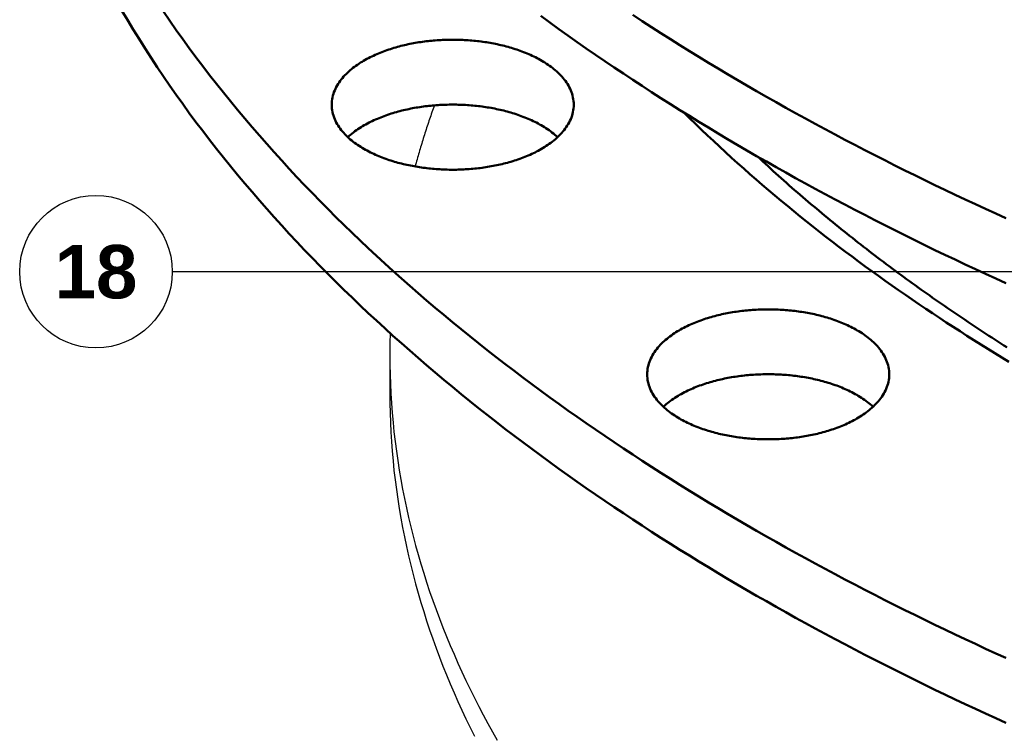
# Model space of a CAD drawing. Header units: millimetres. Extents: x 0 to 841, y 0 to 594.
# Tile 4 of 46: x 151 to 215, y 245 to 292. Entities that reach past the tile are written whole.
import ezdxf
from ezdxf.enums import TextEntityAlignment as Align

# ---------------------------------------------------------------- set-up
doc = ezdxf.new("R2010")
doc.units = ezdxf.units.MM
for name, color, linetype, lineweight in [('COTA', 7, 'CONTINUOUS', 25), ('FINA', 7, 'CONTINUOUS', 25), ('TXT', 7, 'CONTINUOUS', 25), ('VIS', 7, 'CONTINUOUS', 50)]:
    doc.layers.add(name, color=color, linetype=linetype, lineweight=lineweight)
doc.styles.add('STDB', font='LiberationSans-Bold.ttf')

msp = doc.modelspace()

# ---------------------------------------------------------------- linework, layer by layer
at = {"layer": 'COTA'}
msp.add_line((276.727, 275.149), (160.694, 275.149), dxfattribs=at)
at = {"layer": 'FINA'}
for points in [[(157.379, 292.289), (157.753, 291.657), (158.132, 291.029), (158.518, 290.405), (158.91, 289.784), (159.308, 289.167), (159.712, 288.554), (160.122, 287.945), (160.537, 287.34), (160.958, 286.739), (161.384, 286.141), (161.815, 285.547), (162.252, 284.957), (162.694, 284.371), (163.141, 283.789), (163.593, 283.211), (164.05, 282.636), (164.512, 282.066), (164.978, 281.499), (165.449, 280.936), (165.925, 280.377), (166.405, 279.822), (166.889, 279.27), (167.377, 278.722), (167.87, 278.178), (168.367, 277.638), (168.868, 277.101), (169.373, 276.569), (169.882, 276.04), (170.394, 275.514), (170.911, 274.993), (171.431, 274.475), (171.954, 273.96), (172.481, 273.449), (173.012, 272.942), (173.546, 272.439), (174.083, 271.939), (174.624, 271.442), (175.168, 270.949), (175.715, 270.46), (176.265, 269.974), (176.818, 269.492), (177.375, 269.013), (177.934, 268.537), (178.496, 268.065), (179.061, 267.597), (179.628, 267.131), (180.199, 266.669), (180.772, 266.211), (181.348, 265.756), (181.926, 265.304), (182.507, 264.855), (183.09, 264.409), (183.676, 263.967), (184.265, 263.528), (184.855, 263.093), (185.448, 262.66), (186.043, 262.231), (186.641, 261.804), (187.241, 261.381), (187.843, 260.961), (188.447, 260.544), (189.053, 260.13), (189.661, 259.719), (190.271, 259.311), (190.883, 258.906), (191.498, 258.505), (192.114, 258.106), (192.732, 257.71), (193.352, 257.317), (193.974, 256.927), (194.597, 256.539), (195.222, 256.155), (195.85, 255.774), (196.478, 255.395), (197.109, 255.019), (197.741, 254.646), (198.375, 254.276), (199.01, 253.908), (199.647, 253.544), (200.286, 253.182), (200.926, 252.822), (201.567, 252.466), (202.21, 252.112), (202.855, 251.761), (203.501, 251.412), (204.148, 251.066), (204.797, 250.723), (205.447, 250.383), (206.099, 250.044), (206.752, 249.709), (207.406, 249.376), (208.061, 249.046), (208.718, 248.718), (209.376, 248.393), (210.035, 248.07), (210.696, 247.749), (211.357, 247.432), (212.02, 247.116), (212.684, 246.803), (213.349, 246.493), (214.015, 246.185), (214.683, 245.879), (215.351, 245.576)], [(160.122, 292.197), (160.537, 291.592), (160.958, 290.991), (161.384, 290.393), (161.815, 289.799), (162.252, 289.21), (162.694, 288.624), (163.141, 288.041), (163.593, 287.463), (164.05, 286.889), (164.512, 286.318), (164.978, 285.751), (165.449, 285.188), (165.925, 284.629), (166.405, 284.074), (166.889, 283.522), (167.377, 282.974), (167.87, 282.43), (168.367, 281.89), (168.868, 281.354), (169.373, 280.821), (169.882, 280.292), (170.394, 279.766), (170.911, 279.245), (171.431, 278.727), (171.954, 278.212), (172.481, 277.702), (173.012, 277.194), (173.546, 276.691), (174.083, 276.191), (174.624, 275.695), (175.168, 275.202), (175.715, 274.712), (176.265, 274.226), (176.818, 273.744), (177.375, 273.265), (177.934, 272.79), (178.496, 272.318), (179.061, 271.849), (179.628, 271.384), (180.199, 270.922), (180.772, 270.463), (181.348, 270.008), (181.926, 269.556), (182.507, 269.107), (183.09, 268.662), (183.676, 268.219), (184.265, 267.781), (184.855, 267.345), (185.448, 266.912), (186.043, 266.483), (186.641, 266.056), (187.241, 265.633), (187.843, 265.213), (188.447, 264.796), (189.053, 264.382), (189.661, 263.971), (190.271, 263.564), (190.883, 263.159), (191.498, 262.757), (192.114, 262.358), (192.732, 261.962), (193.352, 261.569), (193.974, 261.179), (194.597, 260.792), (195.222, 260.407), (195.85, 260.026), (196.478, 259.647), (197.109, 259.271), (197.741, 258.898), (198.375, 258.528), (199.01, 258.161), (199.647, 257.796), (200.286, 257.434), (200.926, 257.075), (201.567, 256.718), (202.21, 256.364), (202.855, 256.013), (203.501, 255.665), (204.148, 255.319), (204.797, 254.975), (205.447, 254.635), (206.099, 254.297), (206.752, 253.961), (207.406, 253.628), (208.061, 253.298), (208.718, 252.97), (209.376, 252.645), (210.035, 252.322), (210.696, 252.002), (211.357, 251.684), (212.02, 251.368), (212.684, 251.056), (213.349, 250.745), (214.015, 250.437), (214.683, 250.131), (215.351, 249.828)], [(184.855, 291.913), (185.448, 291.48), (186.043, 291.051), (186.641, 290.625), (187.241, 290.202), (187.843, 289.781), (188.447, 289.365), (189.053, 288.951), (189.661, 288.54), (190.271, 288.132), (190.883, 287.727), (191.498, 287.325), (192.114, 286.926), (192.732, 286.53), (193.352, 286.137), (193.974, 285.747), (194.597, 285.36), (195.222, 284.976), (195.85, 284.594), (196.478, 284.215), (197.109, 283.84), (197.741, 283.467), (198.375, 283.096), (199.01, 282.729), (199.647, 282.364), (200.286, 282.002), (200.926, 281.643), (201.567, 281.286), (202.21, 280.933), (202.855, 280.581), (203.501, 280.233), (204.148, 279.887), (204.797, 279.544), (205.447, 279.203), (206.099, 278.865), (206.752, 278.53), (207.406, 278.197), (208.061, 277.866), (208.718, 277.538), (209.376, 277.213), (210.035, 276.89), (210.696, 276.57), (211.357, 276.252), (212.02, 275.937), (212.684, 275.624), (213.349, 275.313), (214.015, 275.005), (214.683, 274.7), (215.351, 274.396)], [(190.883, 291.979), (191.498, 291.577), (192.114, 291.178), (192.732, 290.782), (193.352, 290.389), (193.974, 289.999), (194.597, 289.612), (195.222, 289.228), (195.85, 288.846), (196.478, 288.468), (197.109, 288.092), (197.741, 287.719), (198.375, 287.349), (199.01, 286.981), (199.647, 286.616), (200.286, 286.254), (200.926, 285.895), (201.567, 285.539), (202.21, 285.185), (202.855, 284.834), (203.501, 284.485), (204.148, 284.139), (204.797, 283.796), (205.447, 283.455), (206.099, 283.117), (206.752, 282.782), (207.406, 282.449), (208.061, 282.118), (208.718, 281.791), (209.376, 281.465), (210.035, 281.143), (210.696, 280.822), (211.357, 280.504), (212.02, 280.189), (212.684, 279.876), (213.349, 279.566), (214.015, 279.258), (214.683, 278.952), (215.351, 278.649)], [(171.15, 286.093), (171.153, 286.213), (171.163, 286.333), (171.178, 286.452), (171.2, 286.57), (171.228, 286.687), (171.261, 286.803), (171.3, 286.916), (171.344, 287.028), (171.393, 287.138), (171.446, 287.246), (171.504, 287.351), (171.566, 287.454), (171.632, 287.555), (171.701, 287.653), (171.774, 287.748), (171.85, 287.842), (171.928, 287.933), (172.009, 288.021), (172.093, 288.107), (172.179, 288.191), (172.268, 288.273), (172.358, 288.352), (172.45, 288.429), (172.544, 288.504), (172.639, 288.577), (172.736, 288.648), (172.835, 288.717), (172.934, 288.784), (173.035, 288.85), (173.138, 288.913), (173.241, 288.974), (173.345, 289.034), (173.45, 289.092), (173.556, 289.149), (173.663, 289.203), (173.771, 289.257), (173.88, 289.308), (173.989, 289.358), (174.099, 289.407), (174.21, 289.454), (174.321, 289.499), (174.432, 289.544), (174.545, 289.587), (174.658, 289.628), (174.771, 289.668), (174.885, 289.707), (174.999, 289.745), (175.113, 289.781), (175.228, 289.816), (175.344, 289.85), (175.459, 289.882), (175.575, 289.913), (175.692, 289.944), (175.808, 289.973), (175.925, 290), (176.042, 290.027), (176.16, 290.053), (176.278, 290.077), (176.395, 290.101), (176.514, 290.123), (176.632, 290.144), (176.75, 290.164), (176.869, 290.183), (176.988, 290.201), (177.107, 290.218), (177.226, 290.234), (177.345, 290.249), (177.465, 290.263), (177.584, 290.276), (177.704, 290.288), (177.823, 290.298), (177.943, 290.308), (178.063, 290.317), (178.183, 290.325), (178.303, 290.332), (178.423, 290.338), (178.543, 290.343), (178.663, 290.347), (178.783, 290.349), (178.904, 290.351), (179.024, 290.352), (179.144, 290.352), (179.264, 290.351), (179.384, 290.349), (179.504, 290.347), (179.625, 290.343), (179.745, 290.338), (179.865, 290.332), (179.985, 290.325), (180.105, 290.317), (180.224, 290.308), (180.344, 290.298), (180.464, 290.288), (180.584, 290.276), (180.703, 290.263), (180.822, 290.249), (180.942, 290.234), (181.061, 290.218), (181.18, 290.201), (181.299, 290.183), (181.417, 290.164), (181.536, 290.144), (181.654, 290.123), (181.772, 290.101), (181.89, 290.077), (182.008, 290.053), (182.125, 290.027), (182.242, 290), (182.359, 289.973), (182.476, 289.944), (182.592, 289.913), (182.708, 289.882), (182.824, 289.85), (182.939, 289.816), (183.054, 289.781), (183.169, 289.745), (183.283, 289.707), (183.397, 289.668), (183.51, 289.628), (183.623, 289.587), (183.735, 289.544), (183.847, 289.499), (183.958, 289.454), (184.069, 289.407), (184.179, 289.358), (184.288, 289.308), (184.396, 289.257), (184.504, 289.203), (184.611, 289.149), (184.717, 289.092), (184.823, 289.034), (184.927, 288.974), (185.03, 288.913), (185.132, 288.85), (185.233, 288.784), (185.333, 288.717), (185.431, 288.648), (185.528, 288.577), (185.624, 288.504), (185.718, 288.429), (185.81, 288.352), (185.9, 288.273), (185.988, 288.191), (186.074, 288.107), (186.158, 288.021), (186.24, 287.933), (186.318, 287.842), (186.394, 287.748), (186.467, 287.653), (186.536, 287.555), (186.602, 287.454), (186.664, 287.351), (186.722, 287.246), (186.775, 287.138), (186.824, 287.028), (186.868, 286.916), (186.907, 286.803), (186.94, 286.687), (186.968, 286.57), (186.989, 286.452), (187.005, 286.333), (187.014, 286.213), (187.018, 286.093)], [(184.694, 283.081), (184.587, 283.025), (184.479, 282.97), (184.37, 282.917), (184.261, 282.865), (184.151, 282.815), (184.04, 282.767), (183.929, 282.72), (183.817, 282.674), (183.704, 282.63), (183.591, 282.588), (183.477, 282.546), (183.363, 282.506), (183.249, 282.468), (183.134, 282.43), (183.018, 282.394), (182.903, 282.359), (182.786, 282.326), (182.67, 282.293), (182.553, 282.262), (182.436, 282.232), (182.318, 282.203), (182.201, 282.176), (182.083, 282.149), (181.965, 282.124), (181.846, 282.1), (181.727, 282.077), (181.609, 282.055), (181.489, 282.034), (181.37, 282.014), (181.251, 281.995), (181.131, 281.978), (181.011, 281.961), (180.891, 281.945), (180.771, 281.931), (180.651, 281.917), (180.531, 281.905), (180.411, 281.893), (180.29, 281.883), (180.17, 281.873), (180.049, 281.865), (179.928, 281.858), (179.808, 281.851), (179.687, 281.846), (179.566, 281.841), (179.445, 281.838), (179.324, 281.835), (179.203, 281.834), (179.082, 281.833), (178.961, 281.834), (178.841, 281.835), (178.72, 281.838), (178.599, 281.841), (178.478, 281.846), (178.357, 281.851), (178.236, 281.858), (178.116, 281.865), (177.995, 281.874), (177.875, 281.883), (177.754, 281.894), (177.634, 281.905), (177.514, 281.918), (177.393, 281.931), (177.273, 281.946), (177.153, 281.961), (177.034, 281.978), (176.914, 281.996), (176.795, 282.015), (176.675, 282.034), (176.556, 282.055), (176.437, 282.077), (176.319, 282.1), (176.2, 282.125), (176.082, 282.15), (175.964, 282.177), (175.846, 282.204), (175.729, 282.233), (175.612, 282.263), (175.495, 282.294), (175.379, 282.326), (175.262, 282.36), (175.147, 282.395), (175.031, 282.431), (174.916, 282.468), (174.802, 282.507), (174.688, 282.547), (174.574, 282.589), (174.461, 282.631), (174.348, 282.675), (174.236, 282.721), (174.125, 282.768), (174.014, 282.816), (173.904, 282.867), (173.795, 282.918), (173.686, 282.971), (173.578, 283.026), (173.471, 283.082), (173.365, 283.14), (173.26, 283.2), (173.156, 283.262), (173.053, 283.325), (172.951, 283.39), (172.851, 283.458), (172.752, 283.527), (172.654, 283.598), (172.558, 283.671), (172.463, 283.746), (172.37, 283.823), (172.279, 283.903), (172.19, 283.985), (172.103, 284.069), (172.018, 284.155), (171.936, 284.244), (171.857, 284.335), (171.78, 284.429), (171.707, 284.525), (171.637, 284.624), (171.571, 284.725), (171.508, 284.828), (171.449, 284.934), (171.395, 285.042), (171.346, 285.152), (171.301, 285.265), (171.262, 285.379), (171.229, 285.495), (171.201, 285.613), (171.179, 285.732), (171.163, 285.852), (171.153, 285.972), (171.15, 286.093)], [(172.209, 283.967), (172.298, 284.048), (172.389, 284.127), (172.482, 284.203), (172.577, 284.278), (172.673, 284.35), (172.771, 284.421), (172.87, 284.489), (172.971, 284.556), (173.072, 284.621), (173.175, 284.683), (173.279, 284.744), (173.384, 284.804), (173.49, 284.861), (173.597, 284.917), (173.704, 284.972), (173.813, 285.024), (173.922, 285.075), (174.031, 285.125), (174.142, 285.173), (174.253, 285.22), (174.365, 285.265), (174.477, 285.309), (174.59, 285.351), (174.703, 285.392), (174.817, 285.432), (174.931, 285.47), (175.046, 285.507), (175.161, 285.543), (175.276, 285.578), (175.392, 285.611), (175.508, 285.643), (175.625, 285.674), (175.741, 285.704), (175.858, 285.732), (175.976, 285.76), (176.093, 285.786), (176.211, 285.811), (176.329, 285.835), (176.448, 285.858), (176.566, 285.88), (176.685, 285.901), (176.804, 285.921), (176.923, 285.939), (177.042, 285.957), (177.161, 285.973), (177.281, 285.989), (177.401, 286.003), (177.52, 286.017), (177.64, 286.029), (177.76, 286.041), (177.88, 286.051), (178, 286.06), (178.12, 286.069), (178.241, 286.076), (178.361, 286.083), (178.481, 286.088), (178.602, 286.092), (178.722, 286.096), (178.843, 286.098), (178.963, 286.1), (179.084, 286.1), (179.204, 286.1), (179.325, 286.098), (179.445, 286.096), (179.566, 286.092), (179.686, 286.088), (179.807, 286.083), (179.927, 286.076), (180.047, 286.069), (180.167, 286.06), (180.288, 286.051), (180.408, 286.041), (180.528, 286.029), (180.647, 286.017), (180.767, 286.003), (180.887, 285.989), (181.006, 285.973), (181.126, 285.957), (181.245, 285.939), (181.364, 285.921), (181.483, 285.901), (181.601, 285.88), (181.72, 285.858), (181.838, 285.835), (181.956, 285.811), (182.074, 285.786), (182.192, 285.76), (182.309, 285.732), (182.426, 285.704), (182.543, 285.674), (182.659, 285.643), (182.776, 285.611), (182.891, 285.578), (183.007, 285.543), (183.122, 285.507), (183.237, 285.47), (183.351, 285.432), (183.465, 285.392), (183.578, 285.351), (183.691, 285.309), (183.803, 285.265), (183.915, 285.22), (184.026, 285.173), (184.136, 285.125), (184.246, 285.075), (184.355, 285.024), (184.464, 284.972), (184.571, 284.917), (184.678, 284.861), (184.784, 284.804), (184.889, 284.744), (184.992, 284.683), (185.095, 284.621), (185.197, 284.556), (185.297, 284.489), (185.397, 284.421), (185.494, 284.35), (185.591, 284.278), (185.685, 284.203), (185.778, 284.127), (185.869, 284.048), (185.959, 283.967)], [(177.88, 286.051), (177.84, 285.938), (177.799, 285.825), (177.759, 285.712), (177.72, 285.599), (177.68, 285.485), (177.641, 285.372), (177.602, 285.258), (177.563, 285.145), (177.525, 285.031), (177.486, 284.917), (177.448, 284.803), (177.411, 284.689), (177.373, 284.575), (177.336, 284.461), (177.299, 284.347), (177.263, 284.232), (177.226, 284.118), (177.19, 284.003), (177.154, 283.889), (177.119, 283.774), (177.084, 283.659), (177.048, 283.544), (177.014, 283.43), (176.979, 283.315), (176.945, 283.199), (176.911, 283.084), (176.878, 282.969), (176.844, 282.854), (176.811, 282.738), (176.778, 282.623), (176.746, 282.507), (176.713, 282.392), (176.682, 282.276), (176.65, 282.16), (176.618, 282.044)], [(187.018, 286.093), (187.014, 285.972), (187.005, 285.851), (186.989, 285.731), (186.967, 285.613), (186.939, 285.495), (186.905, 285.379), (186.866, 285.264), (186.821, 285.152), (186.772, 285.041), (186.718, 284.933), (186.659, 284.827), (186.597, 284.724), (186.53, 284.623), (186.46, 284.524), (186.386, 284.428), (186.31, 284.334), (186.23, 284.243), (186.148, 284.154), (186.064, 284.068), (185.977, 283.984), (185.887, 283.902), (185.796, 283.822), (185.703, 283.745), (185.609, 283.67), (185.512, 283.596), (185.414, 283.525), (185.315, 283.456), (185.214, 283.389), (185.112, 283.324), (185.009, 283.26), (184.905, 283.199), (184.8, 283.139), (184.694, 283.081)], [(194.234, 285.585), (194.617, 285.207), (195.002, 284.83), (195.389, 284.457), (195.778, 284.085), (196.17, 283.716), (196.564, 283.348), (196.959, 282.983), (197.357, 282.621), (197.757, 282.26), (198.159, 281.902), (198.562, 281.546), (198.968, 281.192), (199.375, 280.84), (199.785, 280.491), (200.196, 280.143), (200.609, 279.798), (201.023, 279.455), (201.44, 279.114), (201.858, 278.775), (202.278, 278.438), (202.699, 278.103), (203.122, 277.77), (203.547, 277.439), (203.973, 277.111), (204.401, 276.784), (204.831, 276.46), (205.262, 276.137), (205.694, 275.816), (206.128, 275.498), (206.563, 275.181), (207, 274.867), (207.438, 274.554), (207.878, 274.243), (208.319, 273.935), (208.761, 273.628), (209.205, 273.323), (209.65, 273.02), (210.096, 272.719), (210.543, 272.419), (210.992, 272.122), (211.442, 271.827), (211.893, 271.533), (212.345, 271.241), (212.799, 270.952), (213.254, 270.663), (213.71, 270.377), (214.167, 270.093), (214.625, 269.81), (215.084, 269.529), (215.544, 269.25)], [(199.066, 282.697), (199.238, 282.537), (199.41, 282.378), (199.582, 282.219), (199.754, 282.06), (199.927, 281.902), (200.101, 281.745), (200.274, 281.588), (200.448, 281.431), (200.623, 281.275), (200.798, 281.119), (200.973, 280.964), (201.149, 280.809), (201.325, 280.654), (201.501, 280.5), (201.678, 280.346), (201.855, 280.193), (202.032, 280.04), (202.21, 279.888), (202.388, 279.736), (202.567, 279.584), (202.746, 279.433), (202.925, 279.282), (203.105, 279.131), (203.284, 278.982), (203.465, 278.832), (203.645, 278.683), (203.826, 278.534), (204.008, 278.386), (204.189, 278.238), (204.371, 278.09), (204.553, 277.943), (204.736, 277.796), (204.919, 277.65), (205.102, 277.504), (205.286, 277.358), (205.469, 277.213), (205.654, 277.069), (205.838, 276.924), (206.023, 276.78), (206.208, 276.637), (206.393, 276.494), (206.579, 276.351), (206.765, 276.209), (206.951, 276.067), (207.138, 275.925), (207.325, 275.784), (207.512, 275.643), (207.7, 275.503), (207.887, 275.363), (208.075, 275.223), (208.264, 275.084), (208.452, 274.945), (208.641, 274.806), (208.831, 274.668), (209.02, 274.531), (209.21, 274.393), (209.4, 274.256), (209.59, 274.12), (209.781, 273.984), (209.972, 273.848), (210.163, 273.712), (210.354, 273.577), (210.546, 273.443), (210.738, 273.308), (210.93, 273.174), (211.122, 273.041), (211.315, 272.908), (211.508, 272.775), (211.701, 272.642), (211.894, 272.51), (212.088, 272.379), (212.282, 272.247), (212.476, 272.116), (212.671, 271.986), (212.865, 271.855), (213.06, 271.726), (213.255, 271.596), (213.451, 271.467), (213.646, 271.338), (213.842, 271.21), (214.038, 271.082), (214.235, 270.954), (214.431, 270.827), (214.628, 270.7), (214.825, 270.573), (215.023, 270.447), (215.22, 270.321), (215.418, 270.195)], [(191.833, 268.42), (191.837, 268.54), (191.846, 268.66), (191.862, 268.779), (191.883, 268.897), (191.911, 269.014), (191.944, 269.13), (191.983, 269.243), (192.027, 269.355), (192.076, 269.465), (192.129, 269.573), (192.187, 269.678), (192.249, 269.781), (192.315, 269.881), (192.384, 269.98), (192.457, 270.075), (192.533, 270.169), (192.611, 270.259), (192.693, 270.348), (192.777, 270.434), (192.863, 270.518), (192.951, 270.6), (193.041, 270.679), (193.133, 270.756), (193.227, 270.831), (193.323, 270.904), (193.42, 270.975), (193.518, 271.044), (193.618, 271.111), (193.719, 271.176), (193.821, 271.24), (193.924, 271.301), (194.028, 271.361), (194.134, 271.419), (194.24, 271.476), (194.347, 271.53), (194.454, 271.583), (194.563, 271.635), (194.672, 271.685), (194.782, 271.734), (194.893, 271.781), (195.004, 271.826), (195.116, 271.871), (195.228, 271.913), (195.341, 271.955), (195.454, 271.995), (195.568, 272.034), (195.682, 272.071), (195.797, 272.108), (195.912, 272.143), (196.027, 272.176), (196.143, 272.209), (196.259, 272.24), (196.375, 272.27), (196.492, 272.299), (196.609, 272.327), (196.726, 272.354), (196.843, 272.38), (196.961, 272.404), (197.079, 272.427), (197.197, 272.45), (197.315, 272.471), (197.434, 272.491), (197.552, 272.51), (197.671, 272.528), (197.79, 272.545), (197.909, 272.561), (198.029, 272.576), (198.148, 272.59), (198.267, 272.603), (198.387, 272.614), (198.507, 272.625), (198.626, 272.635), (198.746, 272.644), (198.866, 272.652), (198.986, 272.659), (199.106, 272.665), (199.226, 272.67), (199.347, 272.673), (199.467, 272.676), (199.587, 272.678), (199.707, 272.679), (199.827, 272.679), (199.947, 272.678), (200.068, 272.676), (200.188, 272.673), (200.308, 272.67), (200.428, 272.665), (200.548, 272.659), (200.668, 272.652), (200.788, 272.644), (200.908, 272.635), (201.028, 272.625), (201.147, 272.614), (201.267, 272.603), (201.386, 272.59), (201.506, 272.576), (201.625, 272.561), (201.744, 272.545), (201.863, 272.528), (201.982, 272.51), (202.101, 272.491), (202.219, 272.471), (202.337, 272.45), (202.455, 272.427), (202.573, 272.404), (202.691, 272.38), (202.808, 272.354), (202.926, 272.327), (203.043, 272.299), (203.159, 272.27), (203.276, 272.24), (203.392, 272.209), (203.507, 272.176), (203.623, 272.143), (203.738, 272.108), (203.852, 272.071), (203.966, 272.034), (204.08, 271.995), (204.193, 271.955), (204.306, 271.913), (204.418, 271.871), (204.53, 271.826), (204.641, 271.781), (204.752, 271.734), (204.862, 271.685), (204.971, 271.635), (205.08, 271.583), (205.188, 271.53), (205.295, 271.476), (205.401, 271.419), (205.506, 271.361), (205.61, 271.301), (205.713, 271.24), (205.816, 271.176), (205.917, 271.111), (206.016, 271.044), (206.115, 270.975), (206.212, 270.904), (206.307, 270.831), (206.401, 270.756), (206.493, 270.679), (206.583, 270.6), (206.672, 270.518), (206.758, 270.434), (206.842, 270.348), (206.923, 270.259), (207.001, 270.169), (207.077, 270.075), (207.15, 269.98), (207.219, 269.881), (207.285, 269.781), (207.347, 269.678), (207.405, 269.573), (207.458, 269.465), (207.507, 269.355), (207.551, 269.243), (207.59, 269.13), (207.623, 269.014), (207.651, 268.897), (207.673, 268.779), (207.688, 268.66), (207.698, 268.54), (207.701, 268.42)], [(174.981, 271.118), (174.977, 270.988), (174.973, 270.857), (174.97, 270.727), (174.968, 270.596), (174.965, 270.465), (174.963, 270.335), (174.961, 270.204), (174.96, 270.073), (174.959, 269.943), (174.959, 269.812), (174.958, 269.682)], [(174.958, 269.682), (174.963, 269.05), (174.976, 268.419), (174.997, 267.788), (175.027, 267.158), (175.066, 266.528), (175.113, 265.898), (175.169, 265.27), (175.233, 264.642), (175.306, 264.015), (175.387, 263.389), (175.476, 262.764), (175.574, 262.14), (175.68, 261.518), (175.794, 260.897), (175.917, 260.278), (176.047, 259.66), (176.186, 259.044), (176.332, 258.43), (176.486, 257.818), (176.648, 257.208), (176.818, 256.6), (176.996, 255.994), (177.18, 255.391), (177.373, 254.789), (177.572, 254.191), (177.779, 253.594), (177.994, 253), (178.215, 252.409), (178.443, 251.821), (178.678, 251.235), (178.92, 250.652), (179.169, 250.072), (179.424, 249.494), (179.685, 248.92), (179.953, 248.348), (180.228, 247.78), (180.508, 247.214), (180.795, 246.652), (181.088, 246.093), (181.386, 245.536), (181.69, 244.983), (182, 244.433)], [(174.958, 269.682), (174.958, 267.162)], [(205.377, 265.408), (205.27, 265.352), (205.162, 265.297), (205.054, 265.244), (204.944, 265.192), (204.834, 265.142), (204.723, 265.094), (204.612, 265.047), (204.5, 265.001), (204.387, 264.957), (204.274, 264.914), (204.161, 264.873), (204.047, 264.833), (203.932, 264.794), (203.817, 264.757), (203.702, 264.721), (203.586, 264.686), (203.47, 264.653), (203.353, 264.62), (203.236, 264.589), (203.119, 264.559), (203.002, 264.53), (202.884, 264.503), (202.766, 264.476), (202.648, 264.451), (202.529, 264.427), (202.411, 264.404), (202.292, 264.382), (202.173, 264.361), (202.053, 264.341), (201.934, 264.322), (201.814, 264.305), (201.695, 264.288), (201.575, 264.272), (201.455, 264.258), (201.335, 264.244), (201.214, 264.232), (201.094, 264.22), (200.973, 264.21), (200.853, 264.2), (200.732, 264.192), (200.612, 264.184), (200.491, 264.178), (200.37, 264.173), (200.249, 264.168), (200.128, 264.165), (200.008, 264.162), (199.887, 264.161), (199.766, 264.16), (199.645, 264.161), (199.524, 264.162), (199.403, 264.165), (199.282, 264.168), (199.161, 264.173), (199.041, 264.178), (198.92, 264.185), (198.799, 264.192), (198.678, 264.201), (198.558, 264.21), (198.437, 264.221), (198.317, 264.232), (198.197, 264.245), (198.077, 264.258), (197.957, 264.273), (197.837, 264.288), (197.717, 264.305), (197.597, 264.323), (197.478, 264.341), (197.359, 264.361), (197.24, 264.382), (197.121, 264.404), (197.002, 264.427), (196.884, 264.452), (196.765, 264.477), (196.647, 264.503), (196.53, 264.531), (196.412, 264.56), (196.295, 264.59), (196.178, 264.621), (196.062, 264.653), (195.946, 264.687), (195.83, 264.722), (195.714, 264.758), (195.6, 264.795), (195.485, 264.834), (195.371, 264.874), (195.257, 264.915), (195.144, 264.958), (195.032, 265.002), (194.92, 265.048), (194.808, 265.095), (194.697, 265.143), (194.587, 265.193), (194.478, 265.245), (194.369, 265.298), (194.262, 265.353), (194.155, 265.409), (194.049, 265.467), (193.943, 265.527), (193.839, 265.589), (193.736, 265.652), (193.635, 265.717), (193.534, 265.784), (193.435, 265.854), (193.337, 265.925), (193.241, 265.998), (193.146, 266.073), (193.053, 266.15), (192.962, 266.23), (192.873, 266.312), (192.786, 266.396), (192.702, 266.482), (192.62, 266.571), (192.54, 266.662), (192.464, 266.756), (192.39, 266.852), (192.32, 266.95), (192.254, 267.051), (192.191, 267.155), (192.133, 267.261), (192.079, 267.369), (192.029, 267.479), (191.985, 267.592), (191.946, 267.706), (191.912, 267.822), (191.884, 267.94), (191.862, 268.059), (191.846, 268.178), (191.837, 268.299), (191.833, 268.42)], [(192.892, 266.294), (192.982, 266.375), (193.073, 266.454), (193.166, 266.53), (193.26, 266.605), (193.357, 266.677), (193.454, 266.748), (193.554, 266.816), (193.654, 266.883), (193.756, 266.947), (193.858, 267.01), (193.962, 267.071), (194.067, 267.131), (194.173, 267.188), (194.28, 267.244), (194.387, 267.298), (194.496, 267.351), (194.605, 267.402), (194.715, 267.452), (194.825, 267.5), (194.936, 267.547), (195.048, 267.592), (195.16, 267.636), (195.273, 267.678), (195.386, 267.719), (195.5, 267.759), (195.614, 267.797), (195.729, 267.834), (195.844, 267.87), (195.96, 267.905), (196.075, 267.938), (196.191, 267.97), (196.308, 268.001), (196.425, 268.031), (196.542, 268.059), (196.659, 268.087), (196.777, 268.113), (196.895, 268.138), (197.013, 268.162), (197.131, 268.185), (197.249, 268.207), (197.368, 268.228), (197.487, 268.248), (197.606, 268.266), (197.725, 268.284), (197.845, 268.3), (197.964, 268.316), (198.084, 268.33), (198.204, 268.344), (198.323, 268.356), (198.443, 268.368), (198.563, 268.378), (198.684, 268.387), (198.804, 268.396), (198.924, 268.403), (199.044, 268.41), (199.165, 268.415), (199.285, 268.419), (199.406, 268.423), (199.526, 268.425), (199.647, 268.427), (199.767, 268.427), (199.888, 268.427), (200.008, 268.425), (200.129, 268.423), (200.249, 268.419), (200.369, 268.415), (200.49, 268.41), (200.61, 268.403), (200.73, 268.396), (200.851, 268.387), (200.971, 268.378), (201.091, 268.368), (201.211, 268.356), (201.331, 268.344), (201.45, 268.33), (201.57, 268.316), (201.69, 268.3), (201.809, 268.284), (201.928, 268.266), (202.047, 268.248), (202.166, 268.228), (202.285, 268.207), (202.403, 268.185), (202.522, 268.162), (202.64, 268.138), (202.758, 268.113), (202.875, 268.087), (202.992, 268.059), (203.11, 268.031), (203.226, 268.001), (203.343, 267.97), (203.459, 267.938), (203.575, 267.905), (203.69, 267.87), (203.805, 267.834), (203.92, 267.797), (204.034, 267.759), (204.148, 267.719), (204.261, 267.678), (204.374, 267.636), (204.486, 267.592), (204.598, 267.547), (204.709, 267.5), (204.82, 267.452), (204.929, 267.402), (205.038, 267.351), (205.147, 267.298), (205.254, 267.244), (205.361, 267.188), (205.467, 267.131), (205.572, 267.071), (205.676, 267.01), (205.779, 266.947), (205.88, 266.883), (205.981, 266.816), (206.08, 266.748), (206.178, 266.677), (206.274, 266.605), (206.369, 266.53), (206.462, 266.454), (206.553, 266.375), (206.642, 266.294)], [(207.701, 268.42), (207.698, 268.299), (207.688, 268.178), (207.672, 268.058), (207.65, 267.939), (207.622, 267.822), (207.589, 267.705), (207.549, 267.591), (207.505, 267.479), (207.455, 267.368), (207.401, 267.26), (207.343, 267.154), (207.28, 267.051), (207.213, 266.95), (207.143, 266.851), (207.07, 266.755), (206.993, 266.661), (206.914, 266.57), (206.831, 266.481), (206.747, 266.395), (206.66, 266.311), (206.571, 266.229), (206.48, 266.149), (206.387, 266.072), (206.292, 265.996), (206.195, 265.923), (206.098, 265.852), (205.998, 265.783), (205.898, 265.716), (205.796, 265.651), (205.693, 265.587), (205.588, 265.526), (205.483, 265.466), (205.377, 265.408)], [(174.958, 267.162), (174.963, 266.531), (174.976, 265.899), (174.997, 265.269), (175.027, 264.638), (175.066, 264.008), (175.113, 263.378), (175.169, 262.75), (175.233, 262.122), (175.306, 261.495), (175.387, 260.869), (175.476, 260.244), (175.574, 259.62), (175.68, 258.998), (175.794, 258.377), (175.917, 257.758), (176.047, 257.14), (176.186, 256.524), (176.332, 255.91), (176.486, 255.298), (176.648, 254.688), (176.818, 254.08), (176.996, 253.474), (177.18, 252.871), (177.373, 252.27), (177.572, 251.671), (177.779, 251.074), (177.994, 250.481), (178.215, 249.889), (178.443, 249.301), (178.678, 248.715), (178.92, 248.132), (179.169, 247.552), (179.424, 246.974), (179.685, 246.4), (179.953, 245.828), (180.228, 245.26), (180.508, 244.694)]]:
    msp.add_lwpolyline(points, dxfattribs=at)
msp.add_circle((155.694, 275.149), 5, dxfattribs=at)
at = {"layer": 'VIS'}
for points in [[(157.379, 292.289), (157.753, 291.657), (158.132, 291.029), (158.518, 290.405), (158.91, 289.784), (159.308, 289.167), (159.712, 288.554), (160.122, 287.945), (160.537, 287.34), (160.958, 286.739), (161.384, 286.141), (161.815, 285.547), (162.252, 284.957), (162.694, 284.371), (163.141, 283.789), (163.593, 283.211), (164.05, 282.636), (164.512, 282.066), (164.978, 281.499), (165.449, 280.936), (165.925, 280.377), (166.405, 279.822), (166.889, 279.27), (167.377, 278.722), (167.87, 278.178), (168.367, 277.638), (168.868, 277.101), (169.373, 276.569), (169.882, 276.04), (170.394, 275.514), (170.911, 274.993), (171.431, 274.475), (171.954, 273.96), (172.481, 273.449), (173.012, 272.942), (173.546, 272.439), (174.083, 271.939), (174.624, 271.442), (175.168, 270.949), (175.715, 270.46), (176.265, 269.974), (176.818, 269.492), (177.375, 269.013), (177.934, 268.537), (178.496, 268.065), (179.061, 267.597), (179.628, 267.131), (180.199, 266.669), (180.772, 266.211), (181.348, 265.756), (181.926, 265.304), (182.507, 264.855), (183.09, 264.409), (183.676, 263.967), (184.265, 263.528), (184.855, 263.093), (185.448, 262.66), (186.043, 262.231), (186.641, 261.804), (187.241, 261.381), (187.843, 260.961), (188.447, 260.544), (189.053, 260.13), (189.661, 259.719), (190.271, 259.311), (190.883, 258.906), (191.498, 258.505), (192.114, 258.106), (192.732, 257.71), (193.352, 257.317), (193.974, 256.927), (194.597, 256.539), (195.222, 256.155), (195.85, 255.774), (196.478, 255.395), (197.109, 255.019), (197.741, 254.646), (198.375, 254.276), (199.01, 253.908), (199.647, 253.544), (200.286, 253.182), (200.926, 252.822), (201.567, 252.466), (202.21, 252.112), (202.855, 251.761), (203.501, 251.412), (204.148, 251.066), (204.797, 250.723), (205.447, 250.383), (206.099, 250.044), (206.752, 249.709), (207.406, 249.376), (208.061, 249.046), (208.718, 248.718), (209.376, 248.393), (210.035, 248.07), (210.696, 247.749), (211.357, 247.432), (212.02, 247.116), (212.684, 246.803), (213.349, 246.493), (214.015, 246.185), (214.683, 245.879), (215.351, 245.576)], [(160.122, 292.197), (160.537, 291.592), (160.958, 290.991), (161.384, 290.393), (161.815, 289.799), (162.252, 289.21), (162.694, 288.624), (163.141, 288.041), (163.593, 287.463), (164.05, 286.889), (164.512, 286.318), (164.978, 285.751), (165.449, 285.188), (165.925, 284.629), (166.405, 284.074), (166.889, 283.522), (167.377, 282.974), (167.87, 282.43), (168.367, 281.89), (168.868, 281.354), (169.373, 280.821), (169.882, 280.292), (170.394, 279.766), (170.911, 279.245), (171.431, 278.727), (171.954, 278.212), (172.481, 277.702), (173.012, 277.194), (173.546, 276.691), (174.083, 276.191), (174.624, 275.695), (175.168, 275.202), (175.715, 274.712), (176.265, 274.226), (176.818, 273.744), (177.375, 273.265), (177.934, 272.79), (178.496, 272.318), (179.061, 271.849), (179.628, 271.384), (180.199, 270.922), (180.772, 270.463), (181.348, 270.008), (181.926, 269.556), (182.507, 269.107), (183.09, 268.662), (183.676, 268.219), (184.265, 267.781), (184.855, 267.345), (185.448, 266.912), (186.043, 266.483), (186.641, 266.056), (187.241, 265.633), (187.843, 265.213), (188.447, 264.796), (189.053, 264.382), (189.661, 263.971), (190.271, 263.564), (190.883, 263.159), (191.498, 262.757), (192.114, 262.358), (192.732, 261.962), (193.352, 261.569), (193.974, 261.179), (194.597, 260.792), (195.222, 260.407), (195.85, 260.026), (196.478, 259.647), (197.109, 259.271), (197.741, 258.898), (198.375, 258.528), (199.01, 258.161), (199.647, 257.796), (200.286, 257.434), (200.926, 257.075), (201.567, 256.718), (202.21, 256.364), (202.855, 256.013), (203.501, 255.665), (204.148, 255.319), (204.797, 254.975), (205.447, 254.635), (206.099, 254.297), (206.752, 253.961), (207.406, 253.628), (208.061, 253.298), (208.718, 252.97), (209.376, 252.645), (210.035, 252.322), (210.696, 252.002), (211.357, 251.684), (212.02, 251.368), (212.684, 251.056), (213.349, 250.745), (214.015, 250.437), (214.683, 250.131), (215.351, 249.828)], [(184.855, 291.913), (185.448, 291.48), (186.043, 291.051), (186.641, 290.625), (187.241, 290.202), (187.843, 289.781), (188.447, 289.365), (189.053, 288.951), (189.661, 288.54), (190.271, 288.132), (190.883, 287.727), (191.498, 287.325), (192.114, 286.926), (192.732, 286.53), (193.352, 286.137), (193.974, 285.747), (194.597, 285.36), (195.222, 284.976), (195.85, 284.594), (196.478, 284.215), (197.109, 283.84), (197.741, 283.467), (198.375, 283.096), (199.01, 282.729), (199.647, 282.364), (200.286, 282.002), (200.926, 281.643), (201.567, 281.286), (202.21, 280.933), (202.855, 280.581), (203.501, 280.233), (204.148, 279.887), (204.797, 279.544), (205.447, 279.203), (206.099, 278.865), (206.752, 278.53), (207.406, 278.197), (208.061, 277.866), (208.718, 277.538), (209.376, 277.213), (210.035, 276.89), (210.696, 276.57), (211.357, 276.252), (212.02, 275.937), (212.684, 275.624), (213.349, 275.313), (214.015, 275.005), (214.683, 274.7), (215.351, 274.396)], [(190.883, 291.979), (191.498, 291.577), (192.114, 291.178), (192.732, 290.782), (193.352, 290.389), (193.974, 289.999), (194.597, 289.612), (195.222, 289.228), (195.85, 288.846), (196.478, 288.468), (197.109, 288.092), (197.741, 287.719), (198.375, 287.349), (199.01, 286.981), (199.647, 286.616), (200.286, 286.254), (200.926, 285.895), (201.567, 285.539), (202.21, 285.185), (202.855, 284.834), (203.501, 284.485), (204.148, 284.139), (204.797, 283.796), (205.447, 283.455), (206.099, 283.117), (206.752, 282.782), (207.406, 282.449), (208.061, 282.118), (208.718, 281.791), (209.376, 281.465), (210.035, 281.143), (210.696, 280.822), (211.357, 280.504), (212.02, 280.189), (212.684, 279.876), (213.349, 279.566), (214.015, 279.258), (214.683, 278.952), (215.351, 278.649)], [(171.15, 286.093), (171.153, 286.213), (171.163, 286.333), (171.178, 286.452), (171.2, 286.57), (171.228, 286.687), (171.261, 286.803), (171.3, 286.916), (171.344, 287.028), (171.393, 287.138), (171.446, 287.246), (171.504, 287.351), (171.566, 287.454), (171.632, 287.555), (171.701, 287.653), (171.774, 287.748), (171.85, 287.842), (171.928, 287.933), (172.009, 288.021), (172.093, 288.107), (172.179, 288.191), (172.268, 288.273), (172.358, 288.352), (172.45, 288.429), (172.544, 288.504), (172.639, 288.577), (172.736, 288.648), (172.835, 288.717), (172.934, 288.784), (173.035, 288.85), (173.138, 288.913), (173.241, 288.974), (173.345, 289.034), (173.45, 289.092), (173.556, 289.149), (173.663, 289.203), (173.771, 289.257), (173.88, 289.308), (173.989, 289.358), (174.099, 289.407), (174.21, 289.454), (174.321, 289.499), (174.432, 289.544), (174.545, 289.587), (174.658, 289.628), (174.771, 289.668), (174.885, 289.707), (174.999, 289.745), (175.113, 289.781), (175.228, 289.816), (175.344, 289.85), (175.459, 289.882), (175.575, 289.913), (175.692, 289.944), (175.808, 289.973), (175.925, 290), (176.042, 290.027), (176.16, 290.053), (176.278, 290.077), (176.395, 290.101), (176.514, 290.123), (176.632, 290.144), (176.75, 290.164), (176.869, 290.183), (176.988, 290.201), (177.107, 290.218), (177.226, 290.234), (177.345, 290.249), (177.465, 290.263), (177.584, 290.276), (177.704, 290.288), (177.823, 290.298), (177.943, 290.308), (178.063, 290.317), (178.183, 290.325), (178.303, 290.332), (178.423, 290.338), (178.543, 290.343), (178.663, 290.347), (178.783, 290.349), (178.904, 290.351), (179.024, 290.352), (179.144, 290.352), (179.264, 290.351), (179.384, 290.349), (179.504, 290.347), (179.625, 290.343), (179.745, 290.338), (179.865, 290.332), (179.985, 290.325), (180.105, 290.317), (180.224, 290.308), (180.344, 290.298), (180.464, 290.288), (180.584, 290.276), (180.703, 290.263), (180.822, 290.249), (180.942, 290.234), (181.061, 290.218), (181.18, 290.201), (181.299, 290.183), (181.417, 290.164), (181.536, 290.144), (181.654, 290.123), (181.772, 290.101), (181.89, 290.077), (182.008, 290.053), (182.125, 290.027), (182.242, 290), (182.359, 289.973), (182.476, 289.944), (182.592, 289.913), (182.708, 289.882), (182.824, 289.85), (182.939, 289.816), (183.054, 289.781), (183.169, 289.745), (183.283, 289.707), (183.397, 289.668), (183.51, 289.628), (183.623, 289.587), (183.735, 289.544), (183.847, 289.499), (183.958, 289.454), (184.069, 289.407), (184.179, 289.358), (184.288, 289.308), (184.396, 289.257), (184.504, 289.203), (184.611, 289.149), (184.717, 289.092), (184.823, 289.034), (184.927, 288.974), (185.03, 288.913), (185.132, 288.85), (185.233, 288.784), (185.333, 288.717), (185.431, 288.648), (185.528, 288.577), (185.624, 288.504), (185.718, 288.429), (185.81, 288.352), (185.9, 288.273), (185.988, 288.191), (186.074, 288.107), (186.158, 288.021), (186.24, 287.933), (186.318, 287.842), (186.394, 287.748), (186.467, 287.653), (186.536, 287.555), (186.602, 287.454), (186.664, 287.351), (186.722, 287.246), (186.775, 287.138), (186.824, 287.028), (186.868, 286.916), (186.907, 286.803), (186.94, 286.687), (186.968, 286.57), (186.989, 286.452), (187.005, 286.333), (187.014, 286.213), (187.018, 286.093)], [(184.694, 283.081), (184.587, 283.025), (184.479, 282.97), (184.37, 282.917), (184.261, 282.865), (184.151, 282.815), (184.04, 282.767), (183.929, 282.72), (183.817, 282.674), (183.704, 282.63), (183.591, 282.588), (183.477, 282.546), (183.363, 282.506), (183.249, 282.468), (183.134, 282.43), (183.018, 282.394), (182.903, 282.359), (182.786, 282.326), (182.67, 282.293), (182.553, 282.262), (182.436, 282.232), (182.318, 282.203), (182.201, 282.176), (182.083, 282.149), (181.965, 282.124), (181.846, 282.1), (181.727, 282.077), (181.609, 282.055), (181.489, 282.034), (181.37, 282.014), (181.251, 281.995), (181.131, 281.978), (181.011, 281.961), (180.891, 281.945), (180.771, 281.931), (180.651, 281.917), (180.531, 281.905), (180.411, 281.893), (180.29, 281.883), (180.17, 281.873), (180.049, 281.865), (179.928, 281.858), (179.808, 281.851), (179.687, 281.846), (179.566, 281.841), (179.445, 281.838), (179.324, 281.835), (179.203, 281.834), (179.082, 281.833), (178.961, 281.834), (178.841, 281.835), (178.72, 281.838), (178.599, 281.841), (178.478, 281.846), (178.357, 281.851), (178.236, 281.858), (178.116, 281.865), (177.995, 281.874), (177.875, 281.883), (177.754, 281.894), (177.634, 281.905), (177.514, 281.918), (177.393, 281.931), (177.273, 281.946), (177.153, 281.961), (177.034, 281.978), (176.914, 281.996), (176.795, 282.015), (176.675, 282.034), (176.556, 282.055), (176.437, 282.077), (176.319, 282.1), (176.2, 282.125), (176.082, 282.15), (175.964, 282.177), (175.846, 282.204), (175.729, 282.233), (175.612, 282.263), (175.495, 282.294), (175.379, 282.326), (175.262, 282.36), (175.147, 282.395), (175.031, 282.431), (174.916, 282.468), (174.802, 282.507), (174.688, 282.547), (174.574, 282.589), (174.461, 282.631), (174.348, 282.675), (174.236, 282.721), (174.125, 282.768), (174.014, 282.816), (173.904, 282.867), (173.795, 282.918), (173.686, 282.971), (173.578, 283.026), (173.471, 283.082), (173.365, 283.14), (173.26, 283.2), (173.156, 283.262), (173.053, 283.325), (172.951, 283.39), (172.851, 283.458), (172.752, 283.527), (172.654, 283.598), (172.558, 283.671), (172.463, 283.746), (172.37, 283.823), (172.279, 283.903), (172.19, 283.985), (172.103, 284.069), (172.018, 284.155), (171.936, 284.244), (171.857, 284.335), (171.78, 284.429), (171.707, 284.525), (171.637, 284.624), (171.571, 284.725), (171.508, 284.828), (171.449, 284.934), (171.395, 285.042), (171.346, 285.152), (171.301, 285.265), (171.262, 285.379), (171.229, 285.495), (171.201, 285.613), (171.179, 285.732), (171.163, 285.852), (171.153, 285.972), (171.15, 286.093)], [(172.209, 283.967), (172.298, 284.048), (172.389, 284.127), (172.482, 284.203), (172.577, 284.278), (172.673, 284.35), (172.771, 284.421), (172.87, 284.489), (172.971, 284.556), (173.072, 284.621), (173.175, 284.683), (173.279, 284.744), (173.384, 284.804), (173.49, 284.861), (173.597, 284.917), (173.704, 284.972), (173.813, 285.024), (173.922, 285.075), (174.031, 285.125), (174.142, 285.173), (174.253, 285.22), (174.365, 285.265), (174.477, 285.309), (174.59, 285.351), (174.703, 285.392), (174.817, 285.432), (174.931, 285.47), (175.046, 285.507), (175.161, 285.543), (175.276, 285.578), (175.392, 285.611), (175.508, 285.643), (175.625, 285.674), (175.741, 285.704), (175.858, 285.732), (175.976, 285.76), (176.093, 285.786), (176.211, 285.811), (176.329, 285.835), (176.448, 285.858), (176.566, 285.88), (176.685, 285.901), (176.804, 285.921), (176.923, 285.939), (177.042, 285.957), (177.161, 285.973), (177.281, 285.989), (177.401, 286.003), (177.52, 286.017), (177.64, 286.029), (177.76, 286.041), (177.88, 286.051), (178, 286.06), (178.12, 286.069), (178.241, 286.076), (178.361, 286.083), (178.481, 286.088), (178.602, 286.092), (178.722, 286.096), (178.843, 286.098), (178.963, 286.1), (179.084, 286.1), (179.204, 286.1), (179.325, 286.098), (179.445, 286.096), (179.566, 286.092), (179.686, 286.088), (179.807, 286.083), (179.927, 286.076), (180.047, 286.069), (180.167, 286.06), (180.288, 286.051), (180.408, 286.041), (180.528, 286.029), (180.647, 286.017), (180.767, 286.003), (180.887, 285.989), (181.006, 285.973), (181.126, 285.957), (181.245, 285.939), (181.364, 285.921), (181.483, 285.901), (181.601, 285.88), (181.72, 285.858), (181.838, 285.835), (181.956, 285.811), (182.074, 285.786), (182.192, 285.76), (182.309, 285.732), (182.426, 285.704), (182.543, 285.674), (182.659, 285.643), (182.776, 285.611), (182.891, 285.578), (183.007, 285.543), (183.122, 285.507), (183.237, 285.47), (183.351, 285.432), (183.465, 285.392), (183.578, 285.351), (183.691, 285.309), (183.803, 285.265), (183.915, 285.22), (184.026, 285.173), (184.136, 285.125), (184.246, 285.075), (184.355, 285.024), (184.464, 284.972), (184.571, 284.917), (184.678, 284.861), (184.784, 284.804), (184.889, 284.744), (184.992, 284.683), (185.095, 284.621), (185.197, 284.556), (185.297, 284.489), (185.397, 284.421), (185.494, 284.35), (185.591, 284.278), (185.685, 284.203), (185.778, 284.127), (185.869, 284.048), (185.959, 283.967)], [(187.018, 286.093), (187.014, 285.972), (187.005, 285.851), (186.989, 285.731), (186.967, 285.613), (186.939, 285.495), (186.905, 285.379), (186.866, 285.264), (186.821, 285.152), (186.772, 285.041), (186.718, 284.933), (186.659, 284.827), (186.597, 284.724), (186.53, 284.623), (186.46, 284.524), (186.386, 284.428), (186.31, 284.334), (186.23, 284.243), (186.148, 284.154), (186.064, 284.068), (185.977, 283.984), (185.887, 283.902), (185.796, 283.822), (185.703, 283.745), (185.609, 283.67), (185.512, 283.596), (185.414, 283.525), (185.315, 283.456), (185.214, 283.389), (185.112, 283.324), (185.009, 283.26), (184.905, 283.199), (184.8, 283.139), (184.694, 283.081)], [(194.234, 285.585), (194.617, 285.207), (195.002, 284.83), (195.389, 284.457), (195.778, 284.085), (196.17, 283.716), (196.564, 283.348), (196.959, 282.983), (197.357, 282.621), (197.757, 282.26), (198.159, 281.902), (198.562, 281.546), (198.968, 281.192), (199.375, 280.84), (199.785, 280.491), (200.196, 280.143), (200.609, 279.798), (201.023, 279.455), (201.44, 279.114), (201.858, 278.775), (202.278, 278.438), (202.699, 278.103), (203.122, 277.77), (203.547, 277.439), (203.973, 277.111), (204.401, 276.784), (204.831, 276.46), (205.262, 276.137), (205.694, 275.816), (206.128, 275.498), (206.563, 275.181), (207, 274.867), (207.438, 274.554), (207.878, 274.243), (208.319, 273.935), (208.761, 273.628), (209.205, 273.323), (209.65, 273.02), (210.096, 272.719), (210.543, 272.419), (210.992, 272.122), (211.442, 271.827), (211.893, 271.533), (212.345, 271.241), (212.799, 270.952), (213.254, 270.663), (213.71, 270.377), (214.167, 270.093), (214.625, 269.81), (215.084, 269.529), (215.544, 269.25)], [(199.066, 282.697), (199.238, 282.537), (199.41, 282.378), (199.582, 282.219), (199.754, 282.06), (199.927, 281.902), (200.101, 281.745), (200.274, 281.588), (200.448, 281.431), (200.623, 281.275), (200.798, 281.119), (200.973, 280.964), (201.149, 280.809), (201.325, 280.654), (201.501, 280.5), (201.678, 280.346), (201.855, 280.193), (202.032, 280.04), (202.21, 279.888), (202.388, 279.736), (202.567, 279.584), (202.746, 279.433), (202.925, 279.282), (203.105, 279.131), (203.284, 278.982), (203.465, 278.832), (203.645, 278.683), (203.826, 278.534), (204.008, 278.386), (204.189, 278.238), (204.371, 278.09), (204.553, 277.943), (204.736, 277.796), (204.919, 277.65), (205.102, 277.504), (205.286, 277.358), (205.469, 277.213), (205.654, 277.069), (205.838, 276.924), (206.023, 276.78), (206.208, 276.637), (206.393, 276.494), (206.579, 276.351), (206.765, 276.209), (206.951, 276.067), (207.138, 275.925), (207.325, 275.784), (207.512, 275.643), (207.7, 275.503), (207.887, 275.363), (208.075, 275.223), (208.264, 275.084), (208.452, 274.945), (208.641, 274.806), (208.831, 274.668), (209.02, 274.531), (209.21, 274.393), (209.4, 274.256), (209.59, 274.12), (209.781, 273.984), (209.972, 273.848), (210.163, 273.712), (210.354, 273.577), (210.546, 273.443), (210.738, 273.308), (210.93, 273.174), (211.122, 273.041), (211.315, 272.908), (211.508, 272.775), (211.701, 272.642), (211.894, 272.51), (212.088, 272.379), (212.282, 272.247), (212.476, 272.116), (212.671, 271.986), (212.865, 271.855), (213.06, 271.726), (213.255, 271.596), (213.451, 271.467), (213.646, 271.338), (213.842, 271.21), (214.038, 271.082), (214.235, 270.954), (214.431, 270.827), (214.628, 270.7), (214.825, 270.573), (215.023, 270.447), (215.22, 270.321), (215.418, 270.195)], [(191.833, 268.42), (191.837, 268.54), (191.846, 268.66), (191.862, 268.779), (191.883, 268.897), (191.911, 269.014), (191.944, 269.13), (191.983, 269.243), (192.027, 269.355), (192.076, 269.465), (192.129, 269.573), (192.187, 269.678), (192.249, 269.781), (192.315, 269.881), (192.384, 269.98), (192.457, 270.075), (192.533, 270.169), (192.611, 270.259), (192.693, 270.348), (192.777, 270.434), (192.863, 270.518), (192.951, 270.6), (193.041, 270.679), (193.133, 270.756), (193.227, 270.831), (193.323, 270.904), (193.42, 270.975), (193.518, 271.044), (193.618, 271.111), (193.719, 271.176), (193.821, 271.24), (193.924, 271.301), (194.028, 271.361), (194.134, 271.419), (194.24, 271.476), (194.347, 271.53), (194.454, 271.583), (194.563, 271.635), (194.672, 271.685), (194.782, 271.734), (194.893, 271.781), (195.004, 271.826), (195.116, 271.871), (195.228, 271.913), (195.341, 271.955), (195.454, 271.995), (195.568, 272.034), (195.682, 272.071), (195.797, 272.108), (195.912, 272.143), (196.027, 272.176), (196.143, 272.209), (196.259, 272.24), (196.375, 272.27), (196.492, 272.299), (196.609, 272.327), (196.726, 272.354), (196.843, 272.38), (196.961, 272.404), (197.079, 272.427), (197.197, 272.45), (197.315, 272.471), (197.434, 272.491), (197.552, 272.51), (197.671, 272.528), (197.79, 272.545), (197.909, 272.561), (198.029, 272.576), (198.148, 272.59), (198.267, 272.603), (198.387, 272.614), (198.507, 272.625), (198.626, 272.635), (198.746, 272.644), (198.866, 272.652), (198.986, 272.659), (199.106, 272.665), (199.226, 272.67), (199.347, 272.673), (199.467, 272.676), (199.587, 272.678), (199.707, 272.679), (199.827, 272.679), (199.947, 272.678), (200.068, 272.676), (200.188, 272.673), (200.308, 272.67), (200.428, 272.665), (200.548, 272.659), (200.668, 272.652), (200.788, 272.644), (200.908, 272.635), (201.028, 272.625), (201.147, 272.614), (201.267, 272.603), (201.386, 272.59), (201.506, 272.576), (201.625, 272.561), (201.744, 272.545), (201.863, 272.528), (201.982, 272.51), (202.101, 272.491), (202.219, 272.471), (202.337, 272.45), (202.455, 272.427), (202.573, 272.404), (202.691, 272.38), (202.808, 272.354), (202.926, 272.327), (203.043, 272.299), (203.159, 272.27), (203.276, 272.24), (203.392, 272.209), (203.507, 272.176), (203.623, 272.143), (203.738, 272.108), (203.852, 272.071), (203.966, 272.034), (204.08, 271.995), (204.193, 271.955), (204.306, 271.913), (204.418, 271.871), (204.53, 271.826), (204.641, 271.781), (204.752, 271.734), (204.862, 271.685), (204.971, 271.635), (205.08, 271.583), (205.188, 271.53), (205.295, 271.476), (205.401, 271.419), (205.506, 271.361), (205.61, 271.301), (205.713, 271.24), (205.816, 271.176), (205.917, 271.111), (206.016, 271.044), (206.115, 270.975), (206.212, 270.904), (206.307, 270.831), (206.401, 270.756), (206.493, 270.679), (206.583, 270.6), (206.672, 270.518), (206.758, 270.434), (206.842, 270.348), (206.923, 270.259), (207.001, 270.169), (207.077, 270.075), (207.15, 269.98), (207.219, 269.881), (207.285, 269.781), (207.347, 269.678), (207.405, 269.573), (207.458, 269.465), (207.507, 269.355), (207.551, 269.243), (207.59, 269.13), (207.623, 269.014), (207.651, 268.897), (207.673, 268.779), (207.688, 268.66), (207.698, 268.54), (207.701, 268.42)], [(205.377, 265.408), (205.27, 265.352), (205.162, 265.297), (205.054, 265.244), (204.944, 265.192), (204.834, 265.142), (204.723, 265.094), (204.612, 265.047), (204.5, 265.001), (204.387, 264.957), (204.274, 264.914), (204.161, 264.873), (204.047, 264.833), (203.932, 264.794), (203.817, 264.757), (203.702, 264.721), (203.586, 264.686), (203.47, 264.653), (203.353, 264.62), (203.236, 264.589), (203.119, 264.559), (203.002, 264.53), (202.884, 264.503), (202.766, 264.476), (202.648, 264.451), (202.529, 264.427), (202.411, 264.404), (202.292, 264.382), (202.173, 264.361), (202.053, 264.341), (201.934, 264.322), (201.814, 264.305), (201.695, 264.288), (201.575, 264.272), (201.455, 264.258), (201.335, 264.244), (201.214, 264.232), (201.094, 264.22), (200.973, 264.21), (200.853, 264.2), (200.732, 264.192), (200.612, 264.184), (200.491, 264.178), (200.37, 264.173), (200.249, 264.168), (200.128, 264.165), (200.008, 264.162), (199.887, 264.161), (199.766, 264.16), (199.645, 264.161), (199.524, 264.162), (199.403, 264.165), (199.282, 264.168), (199.161, 264.173), (199.041, 264.178), (198.92, 264.185), (198.799, 264.192), (198.678, 264.201), (198.558, 264.21), (198.437, 264.221), (198.317, 264.232), (198.197, 264.245), (198.077, 264.258), (197.957, 264.273), (197.837, 264.288), (197.717, 264.305), (197.597, 264.323), (197.478, 264.341), (197.359, 264.361), (197.24, 264.382), (197.121, 264.404), (197.002, 264.427), (196.884, 264.452), (196.765, 264.477), (196.647, 264.503), (196.53, 264.531), (196.412, 264.56), (196.295, 264.59), (196.178, 264.621), (196.062, 264.653), (195.946, 264.687), (195.83, 264.722), (195.714, 264.758), (195.6, 264.795), (195.485, 264.834), (195.371, 264.874), (195.257, 264.915), (195.144, 264.958), (195.032, 265.002), (194.92, 265.048), (194.808, 265.095), (194.697, 265.143), (194.587, 265.193), (194.478, 265.245), (194.369, 265.298), (194.262, 265.353), (194.155, 265.409), (194.049, 265.467), (193.943, 265.527), (193.839, 265.589), (193.736, 265.652), (193.635, 265.717), (193.534, 265.784), (193.435, 265.854), (193.337, 265.925), (193.241, 265.998), (193.146, 266.073), (193.053, 266.15), (192.962, 266.23), (192.873, 266.312), (192.786, 266.396), (192.702, 266.482), (192.62, 266.571), (192.54, 266.662), (192.464, 266.756), (192.39, 266.852), (192.32, 266.95), (192.254, 267.051), (192.191, 267.155), (192.133, 267.261), (192.079, 267.369), (192.029, 267.479), (191.985, 267.592), (191.946, 267.706), (191.912, 267.822), (191.884, 267.94), (191.862, 268.059), (191.846, 268.178), (191.837, 268.299), (191.833, 268.42)], [(192.892, 266.294), (192.982, 266.375), (193.073, 266.454), (193.166, 266.53), (193.26, 266.605), (193.357, 266.677), (193.454, 266.748), (193.554, 266.816), (193.654, 266.883), (193.756, 266.947), (193.858, 267.01), (193.962, 267.071), (194.067, 267.131), (194.173, 267.188), (194.28, 267.244), (194.387, 267.298), (194.496, 267.351), (194.605, 267.402), (194.715, 267.452), (194.825, 267.5), (194.936, 267.547), (195.048, 267.592), (195.16, 267.636), (195.273, 267.678), (195.386, 267.719), (195.5, 267.759), (195.614, 267.797), (195.729, 267.834), (195.844, 267.87), (195.96, 267.905), (196.075, 267.938), (196.191, 267.97), (196.308, 268.001), (196.425, 268.031), (196.542, 268.059), (196.659, 268.087), (196.777, 268.113), (196.895, 268.138), (197.013, 268.162), (197.131, 268.185), (197.249, 268.207), (197.368, 268.228), (197.487, 268.248), (197.606, 268.266), (197.725, 268.284), (197.845, 268.3), (197.964, 268.316), (198.084, 268.33), (198.204, 268.344), (198.323, 268.356), (198.443, 268.368), (198.563, 268.378), (198.684, 268.387), (198.804, 268.396), (198.924, 268.403), (199.044, 268.41), (199.165, 268.415), (199.285, 268.419), (199.406, 268.423), (199.526, 268.425), (199.647, 268.427), (199.767, 268.427), (199.888, 268.427), (200.008, 268.425), (200.129, 268.423), (200.249, 268.419), (200.369, 268.415), (200.49, 268.41), (200.61, 268.403), (200.73, 268.396), (200.851, 268.387), (200.971, 268.378), (201.091, 268.368), (201.211, 268.356), (201.331, 268.344), (201.45, 268.33), (201.57, 268.316), (201.69, 268.3), (201.809, 268.284), (201.928, 268.266), (202.047, 268.248), (202.166, 268.228), (202.285, 268.207), (202.403, 268.185), (202.522, 268.162), (202.64, 268.138), (202.758, 268.113), (202.875, 268.087), (202.992, 268.059), (203.11, 268.031), (203.226, 268.001), (203.343, 267.97), (203.459, 267.938), (203.575, 267.905), (203.69, 267.87), (203.805, 267.834), (203.92, 267.797), (204.034, 267.759), (204.148, 267.719), (204.261, 267.678), (204.374, 267.636), (204.486, 267.592), (204.598, 267.547), (204.709, 267.5), (204.82, 267.452), (204.929, 267.402), (205.038, 267.351), (205.147, 267.298), (205.254, 267.244), (205.361, 267.188), (205.467, 267.131), (205.572, 267.071), (205.676, 267.01), (205.779, 266.947), (205.88, 266.883), (205.981, 266.816), (206.08, 266.748), (206.178, 266.677), (206.274, 266.605), (206.369, 266.53), (206.462, 266.454), (206.553, 266.375), (206.642, 266.294)], [(207.701, 268.42), (207.698, 268.299), (207.688, 268.178), (207.672, 268.058), (207.65, 267.939), (207.622, 267.822), (207.589, 267.705), (207.549, 267.591), (207.505, 267.479), (207.455, 267.368), (207.401, 267.26), (207.343, 267.154), (207.28, 267.051), (207.213, 266.95), (207.143, 266.851), (207.07, 266.755), (206.993, 266.661), (206.914, 266.57), (206.831, 266.481), (206.747, 266.395), (206.66, 266.311), (206.571, 266.229), (206.48, 266.149), (206.387, 266.072), (206.292, 265.996), (206.195, 265.923), (206.098, 265.852), (205.998, 265.783), (205.898, 265.716), (205.796, 265.651), (205.693, 265.587), (205.588, 265.526), (205.483, 265.466), (205.377, 265.408)]]:
    msp.add_lwpolyline(points, dxfattribs=at)

# ---------------------------------------------------------------- texts
at = {"layer": 'TXT', "style": 'STDB'}
msp.add_text('18', height=3.5, dxfattribs=at).set_placement((155.694, 275.149), align=Align.MIDDLE_CENTER)

doc.saveas('drawing.dxf')
